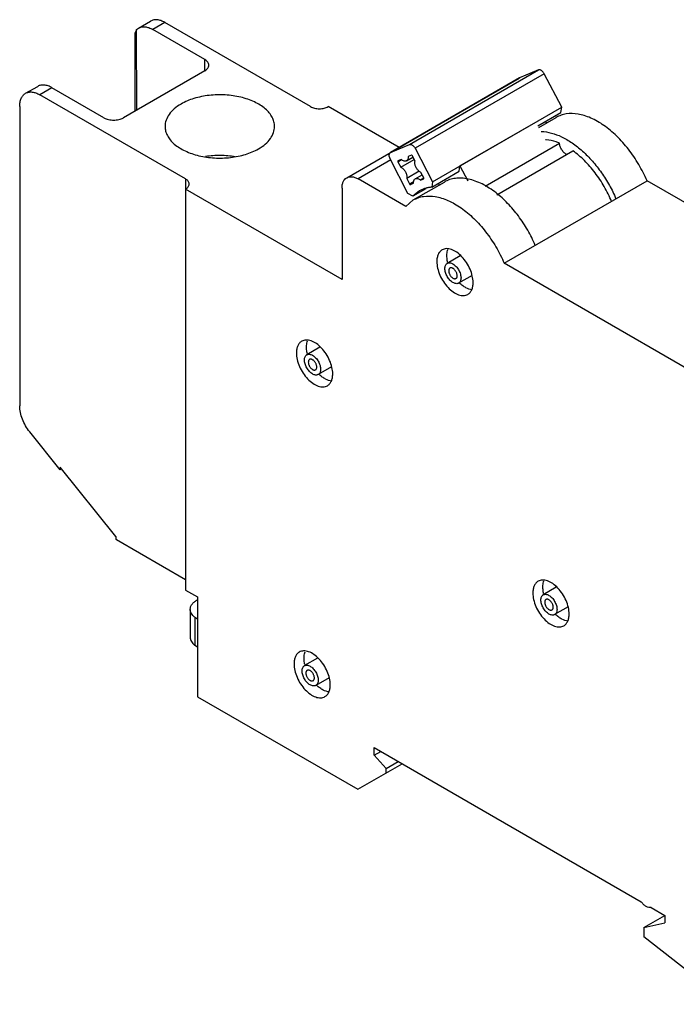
# Model space of a CAD drawing. Header units: millimetres. Extents: x 15 to 116, y 46 to 137.
# Tile 1 of 2: x 15 to 72, y 50 to 137. Entities that reach past the tile are written whole.
import ezdxf

# ---------------------------------------------------------------- set-up
doc = ezdxf.new("R2010")
doc.units = ezdxf.units.MM
doc.header["$LTSCALE"] = 11.864459
doc.layers.get('0').update_dxf_attribs({"linetype": 'CONTINUOUS'})

msp = doc.modelspace()

# ---------------------------------------------------------------- linework, layer by layer
at = {"color": 7, "linetype": 'Continuous'}
for p, q in [((25.347, 135.943), (26.408, 136.555)), ((27.658, 136.432), (26.597, 135.819)), ((40.421, 129.063), (27.658, 136.432)), ((25.037, 135.487), (25.184, 135.82)), ((25.037, 128.672), (25.037, 135.487)), ((25.183, 135.819), (25.347, 135.943)), ((25.184, 128.757), (25.183, 135.819)), ((31.158, 133.186), (26.597, 135.819)), ((31.158, 132.206), (31.158, 133.186)), ((31.158, 132.206), (24.016, 128.083)), ((49.081, 125.744), (60.394, 132.276)), ((60.893, 131.947), (49.58, 125.415)), ((60.394, 132.276), (58.749, 131.574)), ((62.431, 129.017), (60.893, 131.947)), ((47.417, 125.033), (58.731, 131.565)), ((58.749, 131.574), (47.435, 125.042)), ((58.749, 131.574), (58.731, 131.565)), ((15.448, 130.228), (16.509, 130.84)), ((17.759, 130.716), (16.698, 130.104)), ((22.319, 128.083), (17.759, 130.716)), ((29.461, 122.735), (16.698, 130.104)), ((43.593, 122.834), (56.109, 130.06)), ((14.93, 129.083), (14.93, 102.85)), ((48.179, 125.482), (41.977, 129.063)), ((51.117, 122.485), (62.431, 129.017)), ((60.342, 127.377), (62.359, 128.542)), ((62.359, 128.542), (62.431, 129.017)), ((53.52, 123.864), (60.167, 127.702)), ((60.419, 127.234), (61.946, 128.116)), ((61.124, 127.641), (60.961, 127.735)), ((47.417, 125.033), (47.435, 125.042)), ((47.435, 125.042), (49.081, 125.744)), ((49.58, 125.415), (51.117, 122.485)), ((55.733, 122.103), (62.245, 125.862)), ((56.763, 121.351), (63.421, 125.195)), ((47.457, 124.389), (44.593, 122.735)), ((48.959, 121.444), (47.397, 124.494)), ((48.078, 124.234), (48.4, 124.42)), ((48.078, 124.234), (48.328, 123.759)), ((48.083, 124.316), (48.081, 124.314)), ((48.37, 124.438), (48.083, 124.316)), ((48.328, 123.759), (49.504, 124.438)), ((48.834, 124.313), (49.398, 124.639)), ((49.257, 124.816), (48.97, 124.694)), ((49.58, 124.293), (49.33, 124.768)), ((49.95, 123.401), (48.849, 122.765)), ((51.045, 122.01), (53.449, 123.398)), ((53.449, 123.398), (53.52, 123.864)), ((53.52, 123.864), (54.212, 122.577)), ((29.461, 122.735), (29.461, 86.727)), ((48.762, 120.326), (44.593, 122.735)), ((48.849, 122.765), (49.099, 122.289)), ((49.099, 122.289), (49.471, 122.504)), ((49.43, 120.89), (52.153, 122.461)), ((49.595, 122.745), (50.207, 123.098)), ((50.362, 122.794), (50.059, 122.619)), ((50.059, 122.619), (50.346, 122.742)), ((50.351, 122.823), (50.101, 123.299)), ((50.346, 122.742), (50.348, 122.743)), ((50.346, 122.742), (50.349, 122.743)), ((51.117, 122.485), (51.045, 122.01)), ((57.395, 115.342), (69.911, 122.568)), ((86.101, 113.223), (69.911, 122.568)), ((43.179, 113.917), (29.461, 121.837)), ((43.179, 121.919), (43.179, 113.917)), ((49.172, 122.241), (49.456, 122.405)), ((49.172, 122.241), (49.459, 122.364)), ((50.531, 121.871), (49.393, 121.214)), ((49.975, 121.679), (49.393, 121.214)), ((51.709, 122.205), (51.637, 122.351)), ((48.762, 120.326), (49.43, 120.89)), ((49.393, 121.214), (48.959, 121.444)), ((53.545, 115.994), (52.402, 115.334)), ((73.585, 105.997), (57.395, 115.342)), ((54.575, 114.28), (53.402, 113.602)), ((41.241, 107.992), (40.098, 107.332)), ((42.271, 106.278), (41.098, 105.6)), ((18.475, 97.262), (15.814, 100.572)), ((18.475, 97.499), (18.475, 97.262)), ((23.361, 91.421), (18.475, 97.499)), ((18.605, 97.337), (18.475, 97.262)), ((23.361, 91.421), (23.361, 91.184)), ((23.415, 91.116), (23.361, 91.184)), ((29.461, 87.625), (23.415, 91.116)), ((29.461, 86.727), (30.522, 86.115)), ((61.96, 86.968), (60.817, 86.308)), ((30.475, 85.852), (30.522, 85.878)), ((30.522, 86.115), (30.522, 77.385)), ((29.877, 85.028), (29.877, 82.579)), ((62.99, 85.253), (61.817, 84.576)), ((30.276, 84.336), (30.276, 81.887)), ((30.276, 84.336), (30.522, 84.194)), ((30.276, 81.887), (30.522, 81.745)), ((41.029, 80.762), (39.886, 80.102)), ((42.059, 79.047), (40.886, 78.37)), ((30.522, 77.385), (44.567, 69.27)), ((46.008, 72.928), (69.409, 59.418)), ((46.008, 72.26), (46.008, 72.928)), ((46.008, 72.26), (46.587, 72.594)), ((46.008, 72.26), (47.042, 71.107)), ((47.042, 71.107), (48.102, 71.719)), ((44.567, 69.27), (48.456, 71.515)), ((47.042, 70.699), (47.042, 71.107)), ((70.261, 58.926), (71.464, 58.232)), ((69.625, 57.154), (71.471, 58.219)), ((71.464, 58.232), (71.464, 57.579)), ((69.625, 57.154), (71.464, 57.579)), ((69.625, 57.154), (69.631, 56.345)), ((77.192, 50.441), (69.631, 56.345))]:
    msp.add_line(p, q, dxfattribs=at)
for centre, radius, start, end in [((56.441, 129.485), 0.664, 117.03351, 119.99802), ((60.799, 123.06), 3.118, 85.00802, 85.97089), ((31.412, 84.201), 1.898, 119.56825, 119.99938)]:
    msp.add_arc(centre, radius, start, end, dxfattribs=at)
for points, knots in [([(27.658, 136.432), (27.548, 136.495), (27.33, 136.599), (26.995, 136.68), (26.68, 136.672), (26.49, 136.603), (26.408, 136.555)], [0, 0, 0, 0, 0.289702, 0.549088, 0.782216, 1, 1, 1, 1]), ([(25.347, 135.943), (25.43, 135.991), (25.619, 136.059), (25.934, 136.067), (26.269, 135.986), (26.488, 135.883), (26.597, 135.819)], [0, 0, 0, 0, 0.217858, 0.450972, 0.710264, 1, 1, 1, 1]), ([(31.51, 132.696), (31.51, 132.742), (31.493, 132.837), (31.421, 132.97), (31.306, 133.09), (31.211, 133.156), (31.158, 133.186)], [0, 0, 0, 0, 0.217743, 0.450881, 0.710458, 1, 1, 1, 1]), ([(31.158, 132.206), (31.211, 132.237), (31.306, 132.302), (31.421, 132.422), (31.493, 132.555), (31.51, 132.65), (31.51, 132.696)], [0, 0, 0, 0, 0.289542, 0.549119, 0.782256, 1, 1, 1, 1]), ([(60.893, 131.947), (60.878, 131.976), (60.845, 132.032), (60.786, 132.108), (60.722, 132.174), (60.654, 132.227), (60.585, 132.265), (60.517, 132.288), (60.452, 132.293), (60.412, 132.283), (60.394, 132.276)], [0, 0, 0, 0, 0.152029, 0.301677, 0.44504, 0.579095, 0.701524, 0.811393, 0.909778, 1, 1, 1, 1]), ([(14.93, 129.083), (14.93, 129.21), (14.949, 129.451), (15.047, 129.782), (15.211, 130.05), (15.365, 130.18), (15.448, 130.228)], [0, 0, 0, 0, 0.289703, 0.54909, 0.782217, 1, 1, 1, 1]), ([(15.448, 130.228), (15.53, 130.275), (15.72, 130.344), (16.035, 130.352), (16.37, 130.271), (16.588, 130.167), (16.698, 130.104)], [0, 0, 0, 0, 0.217784, 0.450912, 0.710298, 1, 1, 1, 1]), ([(17.759, 130.716), (17.649, 130.779), (17.431, 130.883), (17.095, 130.964), (16.781, 130.956), (16.591, 130.888), (16.509, 130.84)], [0, 0, 0, 0, 0.289736, 0.549028, 0.782142, 1, 1, 1, 1]), ([(37.268, 127.327), (37.268, 127.463), (37.232, 127.743), (37.071, 128.148), (36.81, 128.531), (36.32, 129.024), (35.483, 129.533), (34.281, 129.934), (32.932, 130.124), (31.545, 130.086), (30.234, 129.823), (29.429, 129.491), (29.074, 129.286)], [0, 0, 0, 0, 0.042858, 0.087486, 0.135317, 0.187283, 0.304543, 0.438211, 0.582556, 0.729717, 0.871306, 1, 1, 1, 1]), ([(29.074, 129.286), (28.863, 129.165), (28.481, 128.901), (28.025, 128.421), (27.736, 127.891), (27.668, 127.51), (27.668, 127.327)], [0, 0, 0, 0, 0.289747, 0.54908, 0.782222, 1, 1, 1, 1]), ([(40.421, 129.063), (40.532, 128.999), (40.789, 128.906), (41.199, 128.862), (41.61, 128.906), (41.867, 128.999), (41.977, 129.063)], [0, 0, 0, 0, 0.237253, 0.500001, 0.762748, 1, 1, 1, 1]), ([(22.319, 128.083), (22.44, 128.013), (22.72, 127.912), (23.168, 127.863), (23.616, 127.912), (23.896, 128.013), (24.016, 128.083)], [0, 0, 0, 0, 0.237253, 0.500001, 0.762748, 1, 1, 1, 1]), ([(69.911, 122.568), (69.7, 123.062), (69.213, 124.022), (68.317, 125.342), (67.291, 126.494), (66.185, 127.423), (65.208, 127.992), (64.432, 128.285), (63.72, 128.458), (63.016, 128.481), (62.372, 128.326), (62.081, 128.194), (61.946, 128.116)], [0, 0, 0, 0, 0.150913, 0.301459, 0.446786, 0.582585, 0.705665, 0.762006, 0.814869, 0.911149, 0.956092, 1, 1, 1, 1]), ([(27.668, 127.327), (27.668, 127.19), (27.705, 126.91), (27.865, 126.506), (28.126, 126.122), (28.617, 125.63), (29.453, 125.121), (30.655, 124.719), (32.005, 124.529), (33.391, 124.568), (34.703, 124.83), (35.507, 125.162), (35.862, 125.367)], [0, 0, 0, 0, 0.042858, 0.087486, 0.135317, 0.187283, 0.304543, 0.438211, 0.582556, 0.729717, 0.871306, 1, 1, 1, 1]), ([(35.862, 125.367), (36.073, 125.489), (36.455, 125.752), (36.912, 126.232), (37.201, 126.763), (37.268, 127.144), (37.268, 127.327)], [0, 0, 0, 0, 0.289747, 0.54908, 0.782222, 1, 1, 1, 1]), ([(60.629, 126.885), (61.242, 126.873), (62.208, 126.582), (63.378, 125.894), (64.287, 125.171), (65.149, 124.292), (65.939, 123.285), (66.632, 122.181), (67.018, 121.396), (67.189, 120.996)], [0, 0, 0, 0, 0.199713, 0.316042, 0.442198, 0.576337, 0.715945, 0.858216, 1, 1, 1, 1]), ([(62.245, 125.862), (62.146, 125.904), (61.767, 126.048), (61.368, 126.141), (61.071, 126.167)], [0, 0, 0, 0, 0.264507, 1, 1, 1, 1]), ([(49.081, 125.744), (49.099, 125.751), (49.139, 125.761), (49.203, 125.756), (49.272, 125.734), (49.341, 125.695), (49.408, 125.642), (49.473, 125.576), (49.531, 125.5), (49.564, 125.444), (49.58, 125.415)], [0, 0, 0, 0, 0.090221, 0.188607, 0.298476, 0.420905, 0.55496, 0.698323, 0.847971, 1, 1, 1, 1]), ([(62.885, 124.864), (62.8, 124.905), (62.636, 125.027), (62.44, 125.27), (62.298, 125.555), (62.251, 125.762), (62.245, 125.862)], [0, 0, 0, 0, 0.229505, 0.489664, 0.755439, 1, 1, 1, 1]), ([(66.8, 120.747), (66.617, 121.197), (66.189, 122.073), (65.392, 123.281), (64.474, 124.341), (63.779, 124.938), (63.421, 125.195)], [0, 0, 0, 0, 0.257897, 0.516057, 0.765984, 1, 1, 1, 1]), ([(31.222, 124.717), (31.436, 124.751), (31.869, 124.801), (32.524, 124.823), (33.178, 124.792), (33.61, 124.736), (33.822, 124.7)], [0, 0, 0, 0, 0.248779, 0.500556, 0.752052, 1, 1, 1, 1]), ([(47.314, 124.804), (47.314, 124.83), (47.318, 124.878), (47.337, 124.944), (47.37, 124.998), (47.401, 125.024), (47.417, 125.033)], [0, 0, 0, 0, 0.28976, 0.549016, 0.782152, 1, 1, 1, 1]), ([(47.397, 124.494), (47.371, 124.544), (47.34, 124.622), (47.318, 124.728), (47.314, 124.779), (47.314, 124.804)], [0, 0, 0, 0, 0.524702, 0.770707, 1, 1, 1, 1]), ([(48.081, 124.314), (48.078, 124.313), (48.074, 124.309), (48.069, 124.301), (48.066, 124.292), (48.065, 124.285), (48.065, 124.281)], [0, 0, 0, 0, 0.217878, 0.451022, 0.71041, 1, 1, 1, 1]), ([(48.065, 124.281), (48.065, 124.273), (48.068, 124.257), (48.074, 124.242), (48.078, 124.234)], [0, 0, 0, 0, 0.474661, 1, 1, 1, 1]), ([(48.834, 124.313), (48.819, 124.305), (48.787, 124.291), (48.733, 124.281), (48.676, 124.281), (48.594, 124.298), (48.486, 124.346), (48.409, 124.404), (48.37, 124.438)], [0, 0, 0, 0, 0.100828, 0.205, 0.315338, 0.433856, 0.6985, 1, 1, 1, 1]), ([(48.974, 124.623), (48.974, 124.589), (48.969, 124.523), (48.942, 124.434), (48.904, 124.372), (48.866, 124.334), (48.845, 124.32), (48.834, 124.313)], [0, 0, 0, 0, 0.289546, 0.548653, 0.781628, 0.891837, 1, 1, 1, 1]), ([(48.97, 124.694), (48.971, 124.688), (48.973, 124.664), (48.974, 124.641), (48.974, 124.623)], [0, 0, 0, 0, 0.255477, 1, 1, 1, 1]), ([(49.33, 124.768), (49.328, 124.773), (49.323, 124.781), (49.313, 124.794), (49.301, 124.806), (49.286, 124.815), (49.271, 124.819), (49.261, 124.818), (49.257, 124.816)], [0, 0, 0, 0, 0.152025, 0.302164, 0.514096, 0.70211, 0.862409, 1, 1, 1, 1]), ([(49.563, 124.158), (49.563, 124.17), (49.565, 124.215), (49.571, 124.261), (49.58, 124.293)], [0, 0, 0, 0, 0.26399, 1, 1, 1, 1]), ([(48.328, 123.759), (48.363, 123.743), (48.434, 123.703), (48.533, 123.623), (48.625, 123.523), (48.707, 123.409), (48.774, 123.284), (48.826, 123.155), (48.858, 123.026), (48.866, 122.941), (48.866, 122.9)], [0, 0, 0, 0, 0.109143, 0.229294, 0.357911, 0.491622, 0.626523, 0.758596, 0.884138, 1, 1, 1, 1]), ([(50.101, 123.299), (50.066, 123.314), (49.995, 123.355), (49.897, 123.435), (49.804, 123.534), (49.723, 123.649), (49.655, 123.773), (49.603, 123.903), (49.571, 124.031), (49.563, 124.117), (49.563, 124.158)], [0, 0, 0, 0, 0.109143, 0.229294, 0.357911, 0.491622, 0.626523, 0.758596, 0.884138, 1, 1, 1, 1]), ([(29.783, 122.286), (29.783, 122.328), (29.768, 122.415), (29.702, 122.537), (29.597, 122.647), (29.509, 122.707), (29.461, 122.735)], [0, 0, 0, 0, 0.217743, 0.450881, 0.710458, 1, 1, 1, 1]), ([(43.179, 121.919), (43.179, 122.02), (43.195, 122.213), (43.273, 122.478), (43.404, 122.692), (43.527, 122.796), (43.593, 122.834)], [0, 0, 0, 0, 0.289703, 0.54909, 0.782217, 1, 1, 1, 1]), ([(43.593, 122.834), (43.659, 122.872), (43.811, 122.927), (44.063, 122.934), (44.331, 122.869), (44.506, 122.786), (44.593, 122.735)], [0, 0, 0, 0, 0.217784, 0.450912, 0.710298, 1, 1, 1, 1]), ([(48.866, 122.9), (48.866, 122.888), (48.865, 122.842), (48.858, 122.797), (48.849, 122.765)], [0, 0, 0, 0, 0.263991, 1, 1, 1, 1]), ([(49.455, 122.435), (49.455, 122.469), (49.46, 122.534), (49.487, 122.624), (49.525, 122.686), (49.563, 122.723), (49.584, 122.738), (49.595, 122.745)], [0, 0, 0, 0, 0.289546, 0.548653, 0.781628, 0.891837, 1, 1, 1, 1]), ([(49.595, 122.745), (49.61, 122.753), (49.642, 122.767), (49.696, 122.777), (49.753, 122.776), (49.835, 122.76), (49.943, 122.712), (50.021, 122.654), (50.059, 122.619)], [0, 0, 0, 0, 0.100829, 0.205001, 0.315339, 0.433857, 0.6985, 1, 1, 1, 1]), ([(50.349, 122.743), (50.351, 122.745), (50.355, 122.748), (50.36, 122.756), (50.363, 122.766), (50.364, 122.773), (50.364, 122.777)], [0, 0, 0, 0, 0.217877, 0.45102, 0.71041, 1, 1, 1, 1]), ([(50.364, 122.777), (50.364, 122.784), (50.361, 122.801), (50.355, 122.816), (50.351, 122.823)], [0, 0, 0, 0, 0.474661, 1, 1, 1, 1]), ([(56.68, 121.505), (56.297, 121.803), (55.527, 122.306), (54.478, 122.703), (53.679, 122.814), (53.128, 122.798), (52.613, 122.686), (52.298, 122.546), (52.153, 122.461)], [0, 0, 0, 0, 0.297905, 0.56047, 0.679149, 0.790612, 0.896715, 1, 1, 1, 1]), ([(29.461, 121.837), (29.509, 121.865), (29.597, 121.925), (29.702, 122.035), (29.768, 122.157), (29.783, 122.244), (29.783, 122.286)], [0, 0, 0, 0, 0.289542, 0.549119, 0.782256, 1, 1, 1, 1]), ([(49.099, 122.289), (49.101, 122.285), (49.106, 122.277), (49.116, 122.264), (49.128, 122.252), (49.143, 122.243), (49.158, 122.238), (49.168, 122.239), (49.172, 122.241)], [0, 0, 0, 0, 0.152022, 0.302159, 0.514089, 0.702104, 0.862407, 1, 1, 1, 1]), ([(49.459, 122.364), (49.458, 122.37), (49.456, 122.393), (49.455, 122.417), (49.455, 122.435)], [0, 0, 0, 0, 0.255477, 1, 1, 1, 1]), ([(51.045, 122.01), (50.949, 122.001), (50.759, 121.974), (50.483, 121.906), (50.22, 121.809), (50.054, 121.725), (49.975, 121.679)], [0, 0, 0, 0, 0.256936, 0.508053, 0.75507, 1, 1, 1, 1]), ([(49.43, 120.89), (49.566, 120.968), (49.856, 121.1), (50.5, 121.255), (51.205, 121.232), (51.916, 121.059), (52.692, 120.766), (53.669, 120.197), (54.776, 119.268), (55.801, 118.116), (56.697, 116.796), (57.184, 115.836), (57.395, 115.342)], [0, 0, 0, 0, 0.043908, 0.088851, 0.185131, 0.237994, 0.294335, 0.417415, 0.553214, 0.698541, 0.849087, 1, 1, 1, 1]), ([(60.118, 116.913), (59.923, 117.369), (59.477, 118.259), (58.666, 119.493), (57.737, 120.591), (57.041, 121.225), (56.68, 121.505)], [0, 0, 0, 0, 0.256891, 0.513835, 0.763683, 1, 1, 1, 1]), ([(51.954, 116.519), (51.88, 116.476), (51.741, 116.359), (51.593, 116.118), (51.505, 115.82), (51.488, 115.603), (51.488, 115.489)], [0, 0, 0, 0, 0.217766, 0.450897, 0.71037, 1, 1, 1, 1]), ([(54.67, 113.652), (54.67, 113.844), (54.616, 114.249), (54.415, 114.842), (54.106, 115.414), (53.712, 115.918), (53.268, 116.311), (52.865, 116.532), (52.55, 116.615), (52.333, 116.631), (52.131, 116.602), (52.009, 116.551), (51.954, 116.519)], [0, 0, 0, 0, 0.128689, 0.27028, 0.417432, 0.561773, 0.695446, 0.81271, 0.864675, 0.912509, 0.957139, 1, 1, 1, 1]), ([(52.372, 115.999), (52.372, 116.05), (52.378, 116.238), (52.414, 116.426), (52.461, 116.555)], [0, 0, 0, 0, 0.267726, 1, 1, 1, 1]), ([(52.437, 115.44), (52.426, 115.488), (52.39, 115.672), (52.372, 115.86), (52.372, 115.999)], [0, 0, 0, 0, 0.261464, 1, 1, 1, 1]), ([(51.488, 115.489), (51.488, 115.297), (51.541, 114.892), (51.742, 114.298), (52.052, 113.727), (52.445, 113.223), (52.89, 112.829), (53.292, 112.609), (53.607, 112.525), (53.824, 112.509), (54.026, 112.539), (54.148, 112.59), (54.204, 112.622)], [0, 0, 0, 0, 0.128689, 0.27028, 0.417432, 0.561773, 0.695446, 0.81271, 0.864675, 0.912509, 0.957139, 1, 1, 1, 1]), ([(52.195, 114.877), (52.195, 114.927), (52.202, 115.024), (52.241, 115.156), (52.297, 115.247), (52.354, 115.303), (52.386, 115.325), (52.402, 115.334)], [0, 0, 0, 0, 0.289581, 0.548635, 0.781637, 0.891838, 1, 1, 1, 1]), ([(52.902, 113.652), (52.854, 113.68), (52.758, 113.747), (52.626, 113.87), (52.505, 114.015), (52.399, 114.178), (52.311, 114.351), (52.246, 114.529), (52.205, 114.704), (52.195, 114.821), (52.195, 114.877)], [0, 0, 0, 0, 0.114155, 0.237326, 0.366975, 0.499999, 0.633023, 0.762672, 0.885844, 1, 1, 1, 1]), ([(52.402, 115.334), (52.418, 115.344), (52.453, 115.36), (52.53, 115.381), (52.637, 115.384), (52.771, 115.352), (52.858, 115.31), (52.902, 115.285)], [0, 0, 0, 0, 0.108162, 0.218364, 0.451367, 0.71042, 1, 1, 1, 1]), ([(52.639, 114.923), (52.622, 114.913), (52.59, 114.886), (52.555, 114.829), (52.535, 114.76), (52.531, 114.709), (52.531, 114.683)], [0, 0, 0, 0, 0.217774, 0.45093, 0.710224, 1, 1, 1, 1]), ([(52.902, 114.897), (52.879, 114.91), (52.833, 114.932), (52.763, 114.949), (52.697, 114.947), (52.657, 114.933), (52.639, 114.923)], [0, 0, 0, 0, 0.289775, 0.549069, 0.782225, 1, 1, 1, 1]), ([(52.902, 115.285), (52.95, 115.257), (53.046, 115.19), (53.177, 115.067), (53.299, 114.921), (53.405, 114.759), (53.493, 114.585), (53.558, 114.408), (53.599, 114.232), (53.609, 114.116), (53.609, 114.06)], [0, 0, 0, 0, 0.114155, 0.237326, 0.366975, 0.499999, 0.633023, 0.762672, 0.885844, 1, 1, 1, 1]), ([(53.273, 114.254), (53.273, 114.283), (53.268, 114.344), (53.246, 114.437), (53.212, 114.53), (53.166, 114.621), (53.11, 114.706), (53.047, 114.782), (52.978, 114.847), (52.927, 114.882), (52.902, 114.897)], [0, 0, 0, 0, 0.114147, 0.237337, 0.366978, 0.500001, 0.633024, 0.762665, 0.885853, 1, 1, 1, 1]), ([(52.531, 114.683), (52.531, 114.653), (52.536, 114.592), (52.557, 114.5), (52.592, 114.407), (52.638, 114.316), (52.694, 114.231), (52.757, 114.154), (52.826, 114.09), (52.876, 114.054), (52.902, 114.04)], [0, 0, 0, 0, 0.114147, 0.237337, 0.366978, 0.500001, 0.633024, 0.762665, 0.885853, 1, 1, 1, 1]), ([(52.902, 114.04), (52.925, 114.026), (52.971, 114.005), (53.041, 113.988), (53.107, 113.989), (53.147, 114.004), (53.164, 114.014)], [0, 0, 0, 0, 0.289775, 0.549069, 0.782225, 1, 1, 1, 1]), ([(53.164, 114.014), (53.182, 114.024), (53.214, 114.051), (53.249, 114.107), (53.269, 114.177), (53.273, 114.227), (53.273, 114.254)], [0, 0, 0, 0, 0.217774, 0.45093, 0.710224, 1, 1, 1, 1]), ([(53.609, 114.06), (53.609, 114.009), (53.601, 113.913), (53.562, 113.781), (53.506, 113.689), (53.45, 113.634), (53.418, 113.612), (53.402, 113.602)], [0, 0, 0, 0, 0.289581, 0.548635, 0.781637, 0.891838, 1, 1, 1, 1]), ([(53.402, 113.602), (53.386, 113.593), (53.351, 113.577), (53.274, 113.555), (53.167, 113.553), (53.033, 113.585), (52.946, 113.626), (52.902, 113.652)], [0, 0, 0, 0, 0.108162, 0.218364, 0.451367, 0.71042, 1, 1, 1, 1]), ([(54.588, 113.03), (54.397, 113.046), (54.102, 113.15), (53.746, 113.376), (53.568, 113.525), (53.481, 113.608)], [0, 0, 0, 0, 0.453664, 0.716435, 1, 1, 1, 1]), ([(54.204, 112.622), (54.278, 112.665), (54.417, 112.781), (54.565, 113.023), (54.652, 113.321), (54.67, 113.538), (54.67, 113.652)], [0, 0, 0, 0, 0.217766, 0.450897, 0.71037, 1, 1, 1, 1]), ([(39.65, 108.517), (39.576, 108.474), (39.437, 108.357), (39.289, 108.116), (39.201, 107.818), (39.184, 107.601), (39.184, 107.487)], [0, 0, 0, 0, 0.217766, 0.450897, 0.71037, 1, 1, 1, 1]), ([(42.366, 105.65), (42.366, 105.842), (42.312, 106.247), (42.111, 106.84), (41.802, 107.412), (41.409, 107.916), (40.964, 108.31), (40.561, 108.53), (40.246, 108.613), (40.03, 108.629), (39.828, 108.6), (39.705, 108.549), (39.65, 108.517)], [0, 0, 0, 0, 0.128689, 0.27028, 0.417432, 0.561773, 0.695446, 0.81271, 0.864675, 0.912509, 0.957139, 1, 1, 1, 1]), ([(40.068, 107.997), (40.068, 108.048), (40.075, 108.236), (40.11, 108.424), (40.157, 108.553)], [0, 0, 0, 0, 0.267726, 1, 1, 1, 1]), ([(40.133, 107.438), (40.123, 107.486), (40.086, 107.67), (40.068, 107.859), (40.068, 107.997)], [0, 0, 0, 0, 0.261464, 1, 1, 1, 1]), ([(39.184, 107.487), (39.184, 107.295), (39.238, 106.89), (39.439, 106.297), (39.748, 105.725), (40.141, 105.221), (40.586, 104.827), (40.989, 104.607), (41.304, 104.523), (41.52, 104.508), (41.722, 104.537), (41.844, 104.588), (41.9, 104.62)], [0, 0, 0, 0, 0.128689, 0.27028, 0.417432, 0.561773, 0.695446, 0.81271, 0.864675, 0.912509, 0.957139, 1, 1, 1, 1]), ([(39.891, 106.875), (39.891, 106.925), (39.899, 107.022), (39.938, 107.154), (39.994, 107.245), (40.05, 107.301), (40.082, 107.323), (40.098, 107.332)], [0, 0, 0, 0, 0.289581, 0.548635, 0.781637, 0.891838, 1, 1, 1, 1]), ([(40.098, 107.332), (40.115, 107.342), (40.149, 107.358), (40.226, 107.379), (40.333, 107.382), (40.467, 107.35), (40.554, 107.308), (40.598, 107.283)], [0, 0, 0, 0, 0.108162, 0.218364, 0.451367, 0.71042, 1, 1, 1, 1]), ([(40.598, 106.895), (40.575, 106.908), (40.529, 106.93), (40.459, 106.947), (40.393, 106.946), (40.353, 106.931), (40.336, 106.921)], [0, 0, 0, 0, 0.289775, 0.549069, 0.782225, 1, 1, 1, 1]), ([(40.598, 107.283), (40.647, 107.255), (40.742, 107.188), (40.874, 107.065), (40.995, 106.919), (41.101, 106.757), (41.189, 106.584), (41.254, 106.406), (41.295, 106.23), (41.305, 106.114), (41.305, 106.058)], [0, 0, 0, 0, 0.114155, 0.237326, 0.366975, 0.499999, 0.633023, 0.762672, 0.885844, 1, 1, 1, 1]), ([(40.598, 105.65), (40.55, 105.678), (40.454, 105.745), (40.323, 105.868), (40.201, 106.013), (40.095, 106.176), (40.008, 106.349), (39.942, 106.527), (39.901, 106.702), (39.891, 106.819), (39.891, 106.875)], [0, 0, 0, 0, 0.114155, 0.237326, 0.366975, 0.499999, 0.633023, 0.762672, 0.885844, 1, 1, 1, 1]), ([(40.336, 106.921), (40.318, 106.911), (40.286, 106.884), (40.251, 106.827), (40.231, 106.758), (40.227, 106.707), (40.227, 106.681)], [0, 0, 0, 0, 0.217774, 0.45093, 0.710224, 1, 1, 1, 1]), ([(40.227, 106.681), (40.227, 106.651), (40.232, 106.59), (40.254, 106.498), (40.288, 106.405), (40.334, 106.314), (40.39, 106.229), (40.454, 106.152), (40.523, 106.088), (40.573, 106.052), (40.598, 106.038)], [0, 0, 0, 0, 0.114147, 0.237337, 0.366978, 0.500001, 0.633024, 0.762665, 0.885853, 1, 1, 1, 1]), ([(40.969, 106.252), (40.969, 106.281), (40.964, 106.342), (40.943, 106.435), (40.908, 106.528), (40.862, 106.619), (40.807, 106.704), (40.743, 106.781), (40.674, 106.845), (40.624, 106.88), (40.598, 106.895)], [0, 0, 0, 0, 0.114147, 0.237337, 0.366978, 0.500001, 0.633024, 0.762665, 0.885853, 1, 1, 1, 1]), ([(40.861, 106.012), (40.878, 106.022), (40.91, 106.049), (40.945, 106.105), (40.965, 106.175), (40.969, 106.225), (40.969, 106.252)], [0, 0, 0, 0, 0.217774, 0.45093, 0.710224, 1, 1, 1, 1]), ([(40.598, 106.038), (40.621, 106.024), (40.667, 106.003), (40.738, 105.986), (40.804, 105.987), (40.843, 106.002), (40.861, 106.012)], [0, 0, 0, 0, 0.289775, 0.549069, 0.782225, 1, 1, 1, 1]), ([(41.098, 105.6), (41.082, 105.591), (41.047, 105.575), (40.971, 105.553), (40.863, 105.551), (40.729, 105.583), (40.642, 105.625), (40.598, 105.65)], [0, 0, 0, 0, 0.108162, 0.218364, 0.451367, 0.71042, 1, 1, 1, 1]), ([(41.305, 106.058), (41.305, 106.007), (41.298, 105.911), (41.259, 105.779), (41.203, 105.687), (41.146, 105.632), (41.115, 105.61), (41.098, 105.6)], [0, 0, 0, 0, 0.289581, 0.548635, 0.781637, 0.891838, 1, 1, 1, 1]), ([(42.284, 105.028), (42.093, 105.044), (41.798, 105.149), (41.442, 105.374), (41.265, 105.524), (41.177, 105.606)], [0, 0, 0, 0, 0.453664, 0.716435, 1, 1, 1, 1]), ([(41.9, 104.62), (41.974, 104.663), (42.113, 104.779), (42.261, 105.021), (42.349, 105.319), (42.366, 105.536), (42.366, 105.65)], [0, 0, 0, 0, 0.217766, 0.450897, 0.71037, 1, 1, 1, 1]), ([(15.814, 100.572), (15.678, 100.741), (15.434, 101.1), (15.155, 101.678), (14.977, 102.266), (14.93, 102.661), (14.93, 102.85)], [0, 0, 0, 0, 0.261228, 0.522456, 0.772027, 1, 1, 1, 1]), ([(60.368, 87.492), (60.294, 87.449), (60.155, 87.333), (60.007, 87.091), (59.92, 86.793), (59.902, 86.576), (59.902, 86.462)], [0, 0, 0, 0, 0.217766, 0.450897, 0.71037, 1, 1, 1, 1]), ([(63.084, 84.625), (63.084, 84.818), (63.03, 85.222), (62.83, 85.816), (62.52, 86.388), (62.127, 86.891), (61.682, 87.285), (61.28, 87.505), (60.965, 87.589), (60.748, 87.605), (60.546, 87.575), (60.424, 87.524), (60.368, 87.492)], [0, 0, 0, 0, 0.128689, 0.27028, 0.417432, 0.561773, 0.695446, 0.81271, 0.864675, 0.912509, 0.957139, 1, 1, 1, 1]), ([(60.786, 86.973), (60.786, 87.023), (60.793, 87.211), (60.828, 87.399), (60.876, 87.529)], [0, 0, 0, 0, 0.267726, 1, 1, 1, 1]), ([(59.902, 86.462), (59.902, 86.27), (59.956, 85.866), (60.157, 85.272), (60.466, 84.7), (60.86, 84.197), (61.304, 83.803), (61.707, 83.583), (62.022, 83.499), (62.239, 83.483), (62.441, 83.512), (62.563, 83.563), (62.618, 83.595)], [0, 0, 0, 0, 0.128689, 0.27028, 0.417432, 0.561773, 0.695446, 0.81271, 0.864675, 0.912509, 0.957139, 1, 1, 1, 1]), ([(60.609, 85.85), (60.609, 85.901), (60.617, 85.997), (60.656, 86.129), (60.712, 86.221), (60.769, 86.276), (60.8, 86.298), (60.817, 86.308)], [0, 0, 0, 0, 0.289581, 0.548635, 0.781637, 0.891838, 1, 1, 1, 1]), ([(60.852, 86.413), (60.841, 86.461), (60.805, 86.646), (60.786, 86.834), (60.786, 86.973)], [0, 0, 0, 0, 0.261464, 1, 1, 1, 1]), ([(60.817, 86.308), (60.833, 86.317), (60.868, 86.334), (60.944, 86.355), (61.051, 86.358), (61.185, 86.325), (61.273, 86.284), (61.317, 86.258)], [0, 0, 0, 0, 0.108162, 0.218364, 0.451367, 0.71042, 1, 1, 1, 1]), ([(61.317, 86.258), (61.365, 86.23), (61.461, 86.163), (61.592, 86.04), (61.713, 85.895), (61.82, 85.732), (61.907, 85.559), (61.973, 85.381), (62.013, 85.206), (62.024, 85.089), (62.024, 85.034)], [0, 0, 0, 0, 0.114155, 0.237326, 0.366975, 0.499999, 0.633023, 0.762672, 0.885844, 1, 1, 1, 1]), ([(29.877, 85.028), (29.877, 85.066), (29.884, 85.143), (29.913, 85.256), (29.961, 85.366), (30.028, 85.473), (30.113, 85.576), (30.252, 85.709), (30.375, 85.794), (30.463, 85.845)], [0, 0, 0, 0, 0.108045, 0.218129, 0.332106, 0.451503, 0.57745, 0.710718, 1, 1, 1, 1]), ([(61.317, 84.625), (61.268, 84.653), (61.172, 84.72), (61.041, 84.843), (60.92, 84.989), (60.813, 85.151), (60.726, 85.325), (60.66, 85.502), (60.62, 85.678), (60.609, 85.794), (60.609, 85.85)], [0, 0, 0, 0, 0.114155, 0.237326, 0.366975, 0.499999, 0.633023, 0.762672, 0.885844, 1, 1, 1, 1]), ([(61.054, 85.896), (61.037, 85.886), (61.004, 85.859), (60.97, 85.803), (60.949, 85.733), (60.945, 85.683), (60.945, 85.656)], [0, 0, 0, 0, 0.217774, 0.45093, 0.710224, 1, 1, 1, 1]), ([(60.945, 85.656), (60.945, 85.627), (60.951, 85.566), (60.972, 85.474), (61.006, 85.38), (61.052, 85.289), (61.108, 85.204), (61.172, 85.128), (61.241, 85.063), (61.291, 85.028), (61.317, 85.013)], [0, 0, 0, 0, 0.114147, 0.237337, 0.366978, 0.500001, 0.633024, 0.762665, 0.885853, 1, 1, 1, 1]), ([(61.317, 85.87), (61.293, 85.884), (61.248, 85.906), (61.177, 85.923), (61.111, 85.921), (61.071, 85.906), (61.054, 85.896)], [0, 0, 0, 0, 0.289775, 0.549069, 0.782225, 1, 1, 1, 1]), ([(61.688, 85.227), (61.688, 85.257), (61.682, 85.318), (61.661, 85.41), (61.627, 85.503), (61.581, 85.594), (61.525, 85.68), (61.461, 85.756), (61.392, 85.821), (61.342, 85.856), (61.317, 85.87)], [0, 0, 0, 0, 0.114147, 0.237337, 0.366978, 0.500001, 0.633024, 0.762665, 0.885853, 1, 1, 1, 1]), ([(30.276, 84.336), (30.214, 84.384), (30.104, 84.483), (29.975, 84.655), (29.908, 84.81), (29.881, 84.935), (29.877, 84.997), (29.877, 85.028)], [0, 0, 0, 0, 0.280818, 0.537075, 0.773755, 0.887593, 1, 1, 1, 1]), ([(61.317, 85.013), (61.34, 85), (61.385, 84.978), (61.456, 84.961), (61.522, 84.963), (61.562, 84.977), (61.579, 84.987)], [0, 0, 0, 0, 0.289775, 0.549069, 0.782225, 1, 1, 1, 1]), ([(61.817, 84.576), (61.8, 84.566), (61.765, 84.55), (61.689, 84.529), (61.582, 84.526), (61.448, 84.558), (61.36, 84.6), (61.317, 84.625)], [0, 0, 0, 0, 0.108162, 0.218364, 0.451367, 0.71042, 1, 1, 1, 1]), ([(61.579, 84.987), (61.596, 84.997), (61.629, 85.024), (61.663, 85.081), (61.684, 85.15), (61.688, 85.201), (61.688, 85.227)], [0, 0, 0, 0, 0.217774, 0.45093, 0.710224, 1, 1, 1, 1]), ([(62.024, 85.034), (62.024, 84.983), (62.016, 84.886), (61.977, 84.754), (61.921, 84.663), (61.864, 84.607), (61.833, 84.585), (61.817, 84.576)], [0, 0, 0, 0, 0.289581, 0.548635, 0.781637, 0.891838, 1, 1, 1, 1]), ([(63.003, 84.004), (62.812, 84.02), (62.517, 84.124), (62.16, 84.35), (61.983, 84.499), (61.896, 84.581)], [0, 0, 0, 0, 0.453664, 0.716435, 1, 1, 1, 1]), ([(62.618, 83.595), (62.692, 83.638), (62.831, 83.755), (62.979, 83.997), (63.067, 84.295), (63.084, 84.511), (63.084, 84.625)], [0, 0, 0, 0, 0.217766, 0.450897, 0.71037, 1, 1, 1, 1]), ([(29.877, 82.579), (29.877, 82.548), (29.881, 82.485), (29.908, 82.36), (29.975, 82.205), (30.104, 82.034), (30.214, 81.934), (30.276, 81.887)], [0, 0, 0, 0, 0.112407, 0.226245, 0.462925, 0.719182, 1, 1, 1, 1]), ([(39.438, 81.287), (39.364, 81.244), (39.225, 81.127), (39.077, 80.885), (38.989, 80.587), (38.972, 80.371), (38.972, 80.257)], [0, 0, 0, 0, 0.217766, 0.450897, 0.71037, 1, 1, 1, 1]), ([(42.154, 78.42), (42.154, 78.612), (42.1, 79.016), (41.899, 79.61), (41.59, 80.182), (41.197, 80.685), (40.752, 81.079), (40.349, 81.299), (40.034, 81.383), (39.817, 81.399), (39.616, 81.369), (39.493, 81.319), (39.438, 81.287)], [0, 0, 0, 0, 0.128689, 0.27028, 0.417432, 0.561773, 0.695446, 0.81271, 0.864675, 0.912509, 0.957139, 1, 1, 1, 1]), ([(39.856, 80.767), (39.856, 80.817), (39.863, 81.005), (39.898, 81.194), (39.945, 81.323)], [0, 0, 0, 0, 0.267726, 1, 1, 1, 1]), ([(38.972, 80.257), (38.972, 80.064), (39.026, 79.66), (39.226, 79.066), (39.536, 78.494), (39.929, 77.991), (40.374, 77.597), (40.777, 77.377), (41.091, 77.293), (41.308, 77.277), (41.51, 77.307), (41.632, 77.358), (41.688, 77.39)], [0, 0, 0, 0, 0.128689, 0.27028, 0.417432, 0.561773, 0.695446, 0.81271, 0.864675, 0.912509, 0.957139, 1, 1, 1, 1]), ([(39.921, 80.208), (39.91, 80.256), (39.874, 80.44), (39.856, 80.628), (39.856, 80.767)], [0, 0, 0, 0, 0.261464, 1, 1, 1, 1]), ([(39.679, 79.644), (39.679, 79.695), (39.687, 79.791), (39.726, 79.924), (39.782, 80.015), (39.838, 80.071), (39.87, 80.093), (39.886, 80.102)], [0, 0, 0, 0, 0.289581, 0.548635, 0.781637, 0.891838, 1, 1, 1, 1]), ([(40.386, 78.42), (40.338, 78.447), (40.242, 78.515), (40.11, 78.638), (39.989, 78.783), (39.883, 78.946), (39.795, 79.119), (39.73, 79.297), (39.689, 79.472), (39.679, 79.588), (39.679, 79.644)], [0, 0, 0, 0, 0.114155, 0.237326, 0.366975, 0.499999, 0.633023, 0.762672, 0.885844, 1, 1, 1, 1]), ([(39.886, 80.102), (39.902, 80.112), (39.937, 80.128), (40.014, 80.149), (40.121, 80.152), (40.255, 80.119), (40.342, 80.078), (40.386, 80.053)], [0, 0, 0, 0, 0.108162, 0.218364, 0.451367, 0.71042, 1, 1, 1, 1]), ([(40.124, 79.691), (40.106, 79.681), (40.074, 79.653), (40.039, 79.597), (40.019, 79.528), (40.015, 79.477), (40.015, 79.45)], [0, 0, 0, 0, 0.217774, 0.45093, 0.710224, 1, 1, 1, 1]), ([(40.015, 79.45), (40.015, 79.421), (40.02, 79.36), (40.042, 79.268), (40.076, 79.175), (40.122, 79.084), (40.178, 78.998), (40.241, 78.922), (40.31, 78.857), (40.361, 78.822), (40.386, 78.807)], [0, 0, 0, 0, 0.114147, 0.237337, 0.366978, 0.500001, 0.633024, 0.762665, 0.885853, 1, 1, 1, 1]), ([(40.386, 79.665), (40.363, 79.678), (40.317, 79.7), (40.247, 79.717), (40.181, 79.715), (40.141, 79.701), (40.124, 79.691)], [0, 0, 0, 0, 0.289775, 0.549069, 0.782225, 1, 1, 1, 1]), ([(40.386, 80.053), (40.434, 80.025), (40.53, 79.958), (40.662, 79.834), (40.783, 79.689), (40.889, 79.527), (40.977, 79.353), (41.042, 79.175), (41.083, 79), (41.093, 78.884), (41.093, 78.828)], [0, 0, 0, 0, 0.114155, 0.237326, 0.366975, 0.499999, 0.633023, 0.762672, 0.885844, 1, 1, 1, 1]), ([(40.757, 79.022), (40.757, 79.051), (40.752, 79.112), (40.73, 79.204), (40.696, 79.298), (40.65, 79.389), (40.594, 79.474), (40.531, 79.55), (40.462, 79.615), (40.411, 79.65), (40.386, 79.665)], [0, 0, 0, 0, 0.114147, 0.237337, 0.366978, 0.500001, 0.633024, 0.762665, 0.885853, 1, 1, 1, 1]), ([(40.386, 78.807), (40.409, 78.794), (40.455, 78.772), (40.525, 78.755), (40.591, 78.757), (40.631, 78.771), (40.649, 78.781)], [0, 0, 0, 0, 0.289775, 0.549069, 0.782225, 1, 1, 1, 1]), ([(40.649, 78.781), (40.666, 78.791), (40.698, 78.819), (40.733, 78.875), (40.753, 78.945), (40.757, 78.995), (40.757, 79.022)], [0, 0, 0, 0, 0.217774, 0.45093, 0.710224, 1, 1, 1, 1]), ([(41.093, 78.828), (41.093, 78.777), (41.085, 78.681), (41.047, 78.548), (40.991, 78.457), (40.934, 78.401), (40.902, 78.379), (40.886, 78.37)], [0, 0, 0, 0, 0.289581, 0.548635, 0.781637, 0.891838, 1, 1, 1, 1]), ([(40.886, 78.37), (40.87, 78.361), (40.835, 78.344), (40.758, 78.323), (40.651, 78.32), (40.517, 78.353), (40.43, 78.394), (40.386, 78.42)], [0, 0, 0, 0, 0.108162, 0.218364, 0.451367, 0.71042, 1, 1, 1, 1]), ([(42.072, 77.798), (41.881, 77.814), (41.586, 77.918), (41.23, 78.144), (41.052, 78.293), (40.965, 78.375)], [0, 0, 0, 0, 0.453664, 0.716435, 1, 1, 1, 1]), ([(41.688, 77.39), (41.762, 77.432), (41.901, 77.549), (42.049, 77.791), (42.137, 78.089), (42.154, 78.306), (42.154, 78.42)], [0, 0, 0, 0, 0.217766, 0.450897, 0.71037, 1, 1, 1, 1]), ([(70.261, 58.926), (70.197, 58.907), (70.043, 58.907), (69.817, 59.004), (69.596, 59.179), (69.468, 59.332), (69.409, 59.418)], [0, 0, 0, 0, 0.194091, 0.426331, 0.69897, 1, 1, 1, 1])]:
    msp.add_open_spline(points, degree=3, knots=knots, dxfattribs=at)

doc.saveas('drawing.dxf')
